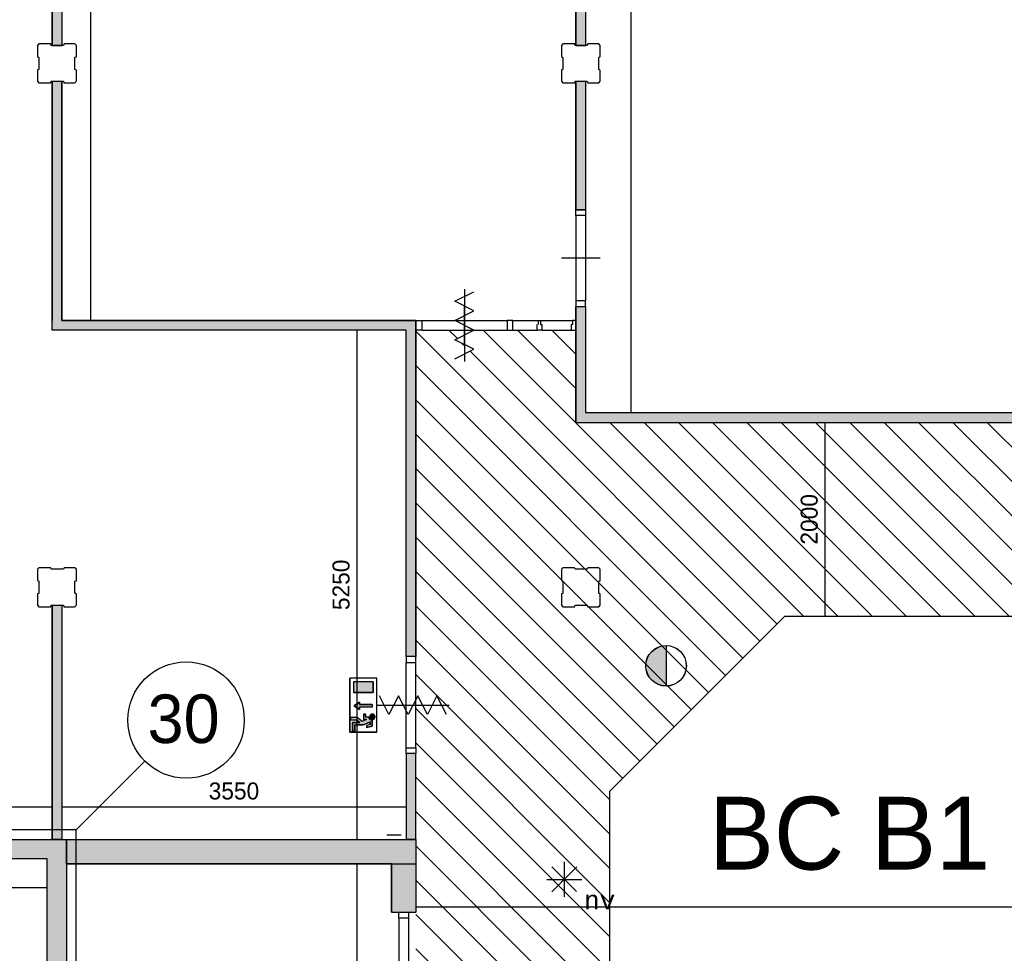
# Model space of a CAD drawing. Extents: x 393774 to 561444, y -100020 to -6220.
# Tile 21 of 47: x 527660 to 537810, y -70393 to -60770. Entities that reach past the tile are written whole.
import ezdxf
from ezdxf.enums import TextEntityAlignment as Align

# ---------------------------------------------------------------- set-up
doc = ezdxf.new("R2010")
doc.units = 0
doc.header["$MEASUREMENT"] = 0
doc.header["$PDMODE"] = 35
doc.header["$PDSIZE"] = -0.5
doc.layers.get('0').update_dxf_attribs({"linetype": 'CONTINUOUS'})
doc.layers.get('DEFPOINTS').update_dxf_attribs({"linetype": 'CONTINUOUS'})
for name, color, linetype in [('AA$1A---_ARCEER', 252, 'CONTINUOUS'), ('AL22----_BINNENWAND', 252, 'CONTINUOUS'), ('AL32----_BINNENKOZIJN', 252, 'CONTINUOUS'), ('AM$1A---_MAATVOERING', 252, 'CONTINUOUS'), ('Betonpalen', 252, 'CONTINUOUS'), ('Brandweer', 252, 'CONTINUOUS'), ('COMPARTIMENTERING', 252, 'CONTINUOUS'), ('LAYER01', 252, 'CONTINUOUS'), ('OMPARTIMENTERING', 252, 'CONTINUOUS')]:
    doc.layers.add(name, color=color, linetype=linetype)
doc.styles.add('B-01', font='b-gbp')
doc.styles.add('MONOTXT', font='MONOTXT')
doc.dimstyles.new('BBA_STAND', dxfattribs={"dimtxt": 175, "dimasz": 1, "dimexe": 1, "dimexo": 0.001, "dimgap": 75, "dimtad": 1, "dimdec": 0, "dimzin": 0, "dimdsep": 46, "dimtxsty": 'B-01', "dimblk": 'NONE', "dimblk1": 'NONE', "dimblk2": 'PIJL1', "dimcen": 1, "dimse1": 1, "dimse2": 1, "dimclrd": 256, "dimclre": 1, "dimclrt": 256, "dimadec": 0, "dimazin": 0, "dimtfac": 1, "dimtdec": 0, "dimtmove": 0, "dimatfit": 0, "dimldrblk": 'PIJL1', "dimfxl": 1, "dimtolj": 1, "dimtzin": 0, "dimarcsym": 0})

# ---------------------------------------------------------------- blocks, each defined once
blk = doc.blocks.new('*D53')
at = {"layer": 'AM$1A---_MAATVOERING', "lineweight": -2, "transparency": 16777216}
blk.add_line((528390, -55820), (528390, -63870), dxfattribs=at)
at = {"layer": 'DEFPOINTS', "color": 0, "transparency": 16777216}
for p in [(528562, -55820), (528390, -63870), (531369, -63870)]:
    blk.add_point(p, dxfattribs=at)
at = {"layer": 'AM$1A---_MAATVOERING', "transparency": 16777216, "insert": (528227, -59845), "char_height": 175, "attachment_point": 5, "rotation": 90, "style": 'B-01'}
blk.add_mtext('\\A1;8050', dxfattribs=at)
blk = doc.blocks.new('_None')
blk = doc.blocks.new('PIJL1')
at = {"color": 1, "linetype": 'ByBlock'}
blk.add_line((0, 83), (0, -83), dxfattribs=at)
blk.add_solid([(-100, 17), (-100, -17), (0, 0)], dxfattribs=at)
blk = doc.blocks.new('*D54')
at = {"layer": 'AM$1A---_MAATVOERING', "lineweight": -2, "transparency": 16777216}
blk.add_line((533962, -55820), (533962, -64820), dxfattribs=at)
at = {"layer": 'DEFPOINTS', "color": 0, "transparency": 16777216}
for p in [(533962, -55820), (533962, -64820), (533962, -64820)]:
    blk.add_point(p, dxfattribs=at)
at = {"layer": 'AM$1A---_MAATVOERING', "transparency": 16777216, "insert": (533799, -60320), "char_height": 175, "attachment_point": 5, "rotation": 90, "style": 'B-01'}
blk.add_mtext('\\A1;9000', dxfattribs=at)
blk = doc.blocks.new('*D58')
at = {"layer": 'AM$1A---_MAATVOERING', "lineweight": -2, "transparency": 16777216}
blk.add_line((522644, -68883), (527994, -68883), dxfattribs=at)
at = {"layer": 'DEFPOINTS', "color": 0, "transparency": 16777216}
for p in [(522644, -68641), (527994, -68641), (527994, -68883)]:
    blk.add_point(p, dxfattribs=at)
at = {"layer": 'AM$1A---_MAATVOERING', "transparency": 16777216, "insert": (525319, -68721), "char_height": 175, "attachment_point": 5, "style": 'B-01'}
blk.add_mtext('\\A1;5350', dxfattribs=at)
blk = doc.blocks.new('*D59')
at = {"layer": 'AM$1A---_MAATVOERING', "lineweight": -2, "transparency": 16777216}
blk.add_line((528094, -68883), (531644, -68883), dxfattribs=at)
at = {"layer": 'DEFPOINTS', "color": 0, "transparency": 16777216}
for p in [(528094, -68883), (531644, -68883), (531644, -68884)]:
    blk.add_point(p, dxfattribs=at)
at = {"layer": 'AM$1A---_MAATVOERING', "transparency": 16777216, "insert": (529869, -68721), "char_height": 175, "attachment_point": 5, "style": 'B-01'}
blk.add_mtext('\\A1;3550', dxfattribs=at)
blk = doc.blocks.new('*D60')
at = {"layer": 'AM$1A---_MAATVOERING', "lineweight": -2, "transparency": 16777216}
blk.add_line((531137, -63970), (531137, -69220), dxfattribs=at)
at = {"layer": 'DEFPOINTS', "color": 0, "transparency": 16777216}
for p in [(531212, -63970), (531137, -69220), (531212, -69220)]:
    blk.add_point(p, dxfattribs=at)
at = {"layer": 'AM$1A---_MAATVOERING', "transparency": 16777216, "insert": (530974, -66595), "char_height": 175, "attachment_point": 5, "rotation": 90, "style": 'B-01'}
blk.add_mtext('\\A1;5250', dxfattribs=at)
blk = doc.blocks.new('*D61')
at = {"layer": 'AM$1A---_MAATVOERING', "lineweight": -2, "transparency": 16777216}
blk.add_line((531137, -69470), (531137, -75475), dxfattribs=at)
at = {"layer": 'DEFPOINTS', "color": 0, "transparency": 16777216}
for p in [(531137, -69470), (531137, -75475), (531137, -75475)]:
    blk.add_point(p, dxfattribs=at)
at = {"layer": 'AM$1A---_MAATVOERING', "transparency": 16777216, "insert": (530974, -72473), "char_height": 175, "attachment_point": 5, "rotation": 90, "style": 'B-01'}
blk.add_mtext('\\A1;6005', dxfattribs=at)
blk = doc.blocks.new('*D62')
at = {"layer": 'AM$1A---_MAATVOERING', "lineweight": -2, "transparency": 16777216}
blk.add_line((522744, -69715), (527944, -69715), dxfattribs=at)
at = {"layer": 'DEFPOINTS', "color": 0, "transparency": 16777216}
for p in [(527944, -69715), (522744, -69811), (527944, -69811)]:
    blk.add_point(p, dxfattribs=at)
at = {"layer": 'AM$1A---_MAATVOERING', "transparency": 16777216, "insert": (525344, -69553), "char_height": 175, "attachment_point": 5, "style": 'B-01'}
blk.add_mtext('\\A1;5200', dxfattribs=at)
blk = doc.blocks.new('*D163')
at = {"layer": 'AM$1A---_MAATVOERING', "lineweight": -2, "transparency": 16777216}
blk.add_line((535963, -66920), (535963, -64920), dxfattribs=at)
at = {"layer": 'DEFPOINTS', "color": 0, "transparency": 16777216}
for p in [(535963, -64920), (536186, -64920), (536186, -66920)]:
    blk.add_point(p, dxfattribs=at)
at = {"layer": 'AM$1A---_MAATVOERING', "transparency": 16777216, "insert": (535800, -65920), "char_height": 175, "attachment_point": 5, "rotation": 90, "style": 'B-01'}
blk.add_mtext('\\A1;2000', dxfattribs=at)
blk = doc.blocks.new('*D173')
at = {"layer": 'AM$1A---_MAATVOERING', "lineweight": -2, "transparency": 16777216}
blk.add_line((545944, -69917), (531744, -69917), dxfattribs=at)
at = {"layer": 'DEFPOINTS', "color": 0, "transparency": 16777216}
for p in [(531744, -69917), (531744, -70094), (545944, -70094)]:
    blk.add_point(p, dxfattribs=at)
at = {"layer": 'AM$1A---_MAATVOERING', "transparency": 16777216, "insert": (538844, -69755), "char_height": 175, "attachment_point": 5, "style": 'B-01'}
blk.add_mtext('\\A1;14200', dxfattribs=at)

msp = doc.modelspace()

# ---------------------------------------------------------------- hatches: boundary and pattern name
at = {"layer": 'AA$1A---_ARCEER'}
for points in [[(528094.3, -56005.1), (527999.2, -56005.1), (527994.3, -56010), (527994.3, -61035.1), (528094.3, -61035.1)], [(533494.3, -56005.1), (533394.3, -56005.1), (533394.3, -61035.1), (533494.3, -61035.1)], [(528094.3, -61035.1), (528094.3, -57605.1), (527999.2, -57605.1), (527994.3, -57610), (527994.3, -61035.1)], [(533494.3, -61035.1), (533494.3, -57605.1), (533394.3, -57605.1), (533394.3, -61035.1)], [(531744.3, -63870.1), (528094.3, -63870.1), (528094.3, -61405.1), (527994.3, -61405.1), (527994.3, -63870.1), (527994.3, -63970.1), (531644.3, -63970.1), (531644.3, -67334.7), (531744.3, -67334.7)], [(533494.3, -62728.3), (533494.3, -61405.1), (533394.3, -61405.1), (533394.3, -62728.3)], [(539794.3, -64920.1), (539794.3, -63470.1), (539694.3, -63470.1), (539694.3, -64820.1), (533494.3, -64820.1), (533494.3, -63727), (533394.3, -63727), (533394.3, -64920.1)], [(528094.3, -69220.3), (528094.3, -66805.1), (527994.3, -66805.1), (527994.3, -69220.3)], [(531744.5, -68334.7), (531644.5, -68334.7), (531644.3, -69220.3), (531744.3, -69220.3)], [(522744.3, -69419.9), (527944.3, -69420.3), (527944.3, -75724.8), (528144.3, -75724.8), (528243.9, -75724.8), (528243.9, -75474.8), (528144.3, -75474.8), (528144.3, -69220.3), (528094.3, -69220.3), (528094.3, -69220.3), (527994.3, -69220.3), (527994.3, -69220.3), (522544.3, -69219.9), (522544.3, -75620.1), (522444.3, -75620.1), (522444.3, -75724.4), (522544.3, -75724.4), (522744.3, -75724.4)], [(528244.3, -69220.3), (528144.3, -69220.3), (528144.3, -69470.3), (528244.3, -69470.3)], [(531744.3, -69220.3), (531644.3, -69220.3), (528244.3, -69220.3), (528244.3, -69470.3), (531494.3, -69470.3), (531744.3, -69470.3)], [(531744.3, -69470.3), (531494.3, -69470.3), (531494.3, -69970.3), (531744.3, -69970.3)]]:
    msp.add_hatch(color=256, dxfattribs=at).paths.add_polyline_path(points)
at = {"layer": 'Brandweer'}
for points in [[(534323.5, -67637.5), (534323.5, -67221.1, 1)], [(531101.4, -67705.1), (531304.9, -67705.1), (531304.9, -67594.1), (531101.4, -67594.1)], [(531292.7, -67829), (531292.7, -67856.8), (531163.3, -67856.8), (531163.3, -67879.9), (531107.8, -67842.9), (531163.3, -67805.9), (531163.3, -67829)], [(531295.6, -67990.9), (531289, -67990.3), (531279, -67986.8), (531273.5, -67983.3), (531269.6, -67979.8), (531264.9, -67973.7), (531261.8, -67967.3), (531260.3, -67962.4), (531259.5, -67959.4), (531226.3, -67959.4), (531226.3, -67927), (531203.2, -67927), (531203.2, -67982.5), (531236.8, -67982.5), (531189.7, -68003.9), (531138.4, -67964), (531069.1, -67964), (531069.1, -67987.1), (531130.5, -67987.1), (531166.1, -68014.9), (531092.2, -68014.9), (531092.2, -68102.7), (531115.3, -68102.7), (531115.3, -68038), (531204.1, -68038), (531272.5, -68006.9), (531272.5, -68033.8), (531235.5, -68043.1), (531235.5, -68066.9), (531295.6, -68051.9)]]:
    msp.add_hatch(color=256, dxfattribs=at).paths.add_polyline_path(points)
h = msp.add_hatch(color=256, dxfattribs=at)
h.paths.add_polyline_path([(531270.5, -67966.5), (531270.5, -67966.4), (531269, -67962.3), (531268.9, -67962.2), (531267.9, -67956.2), (531267.9, -67956.2), (531268.4, -67949.5), (531268.4, -67949.4), (531269.6, -67945.2), (531269.7, -67945.1), (531271.7, -67940.8), (531271.8, -67940.6), (531273.6, -67938), (531273.7, -67937.8), (531277.8, -67933.6), (531277.9, -67933.5), (531282, -67930.6), (531282.3, -67930.5), (531283.2, -67930), (531292.4, -67948), (531302.6, -67928), (531304.7, -67928.5), (531304.8, -67928.6), (531309, -67930.4), (531309.2, -67930.5), (531312.5, -67932.7), (531312.7, -67932.9), (531315.9, -67935.8), (531316, -67936), (531317.7, -67937.9), (531317.8, -67938.1), (531319.5, -67940.6), (531319.6, -67940.8), (531320.6, -67942.7), (531320.7, -67942.8), (531322.2, -67946.8), (531322.3, -67946.9), (531323.3, -67953), (531323.3, -67953.1), (531322.8, -67960.4), (531322.8, -67960.5), (531321, -67966), (531320.9, -67966.2), (531318.9, -67969.9), (531318.8, -67970), (531315.9, -67973.7), (531315.8, -67973.8), (531313.4, -67976), (531313.3, -67976.1), (531309.6, -67978.8), (531309.4, -67978.8), (531304.4, -67981.1), (531304.3, -67981.1), (531299.7, -67982.2), (531297, -67982.5), (531297, -67982.5), (531292.4, -67982.3), (531292.2, -67982.3), (531289.7, -67981.8), (531289.5, -67981.8), (531285.4, -67980.5), (531285.3, -67980.5), (531282.1, -67979), (531282, -67978.9), (531278.1, -67976.2), (531274.7, -67973), (531274.6, -67972.9), (531272.4, -67969.8), (531272.3, -67969.7)])
h.paths.add_polyline_path([(531283.2, -67930), (531285.5, -67929), (531285.7, -67928.9), (531291.1, -67927.4), (531291.3, -67927.4), (531294.7, -67927), (531294.9, -67927), (531298.9, -67927.2), (531299.1, -67927.2), (531302.6, -67928), (531292.4, -67948)])

# ---------------------------------------------------------------- linework, layer by layer
at = {"layer": 'AA$1A---_ARCEER'}
for p, q in [((531744.3, -63981.9), (535113.4, -67351)), ((532085.9, -63970), (532172, -64056.1)), ((532439.4, -63969.9), (535466.9, -66997.4)), ((532793.1, -63970.1), (533394.3, -64571.2)), ((533146.7, -63970.1), (533394.3, -64217.7)), ((532223.1, -64107.2), (532244.4, -64128.5)), ((532303, -64187.1), (535290.1, -67174.2)), ((531744.3, -64335.5), (534936.6, -67527.8)), ((531744.3, -64689), (534759.8, -67704.5)), ((533743.1, -64920.1), (535743.1, -66920.1)), ((534096.7, -64920.1), (536096.7, -66920.1)), ((534450.2, -64920.1), (536450.2, -66920.1)), ((534803.8, -64920.1), (536803.8, -66920.1)), ((535157.3, -64920.1), (537157.3, -66920.1)), ((535510.9, -64920.1), (537510.9, -66920.1)), ((535864.4, -64920.1), (537864.4, -66920.1)), ((536218, -64920.1), (538218, -66920.1)), ((536571.5, -64920.1), (538571.5, -66920.1)), ((536925.1, -64920.1), (538925.1, -66920.1)), ((537278.6, -64920.1), (539278.6, -66920.1)), ((537632.2, -64920.1), (539632.2, -66920.1)), ((531744.3, -65042.6), (534583, -67881.3)), ((531744.3, -65396.1), (534406.3, -68058.1)), ((531744.3, -65749.7), (534229.5, -68234.9)), ((531744.3, -66103.2), (534052.7, -68411.7)), ((531744.3, -66456.8), (533875.9, -68588.4)), ((531744.3, -66810.3), (533744.3, -68810.3)), ((531744.3, -67163.9), (533744.3, -69163.9)), ((531744.3, -67517.5), (533744.3, -69517.4)), ((531744.4, -67871.1), (533744.3, -69871)), ((531744.5, -68224.8), (533744.3, -70224.6)), ((531744.5, -68578.3), (533744.3, -70578.1)), ((531744.4, -68931.7), (533744.3, -70931.7)), ((531744.3, -69285.2), (533744.3, -71285.2)), ((531494.3, -69470.3), (531744.3, -69470.3)), ((531744.3, -69638.8), (533744.3, -71638.8)), ((531744.3, -69992.3), (533744.3, -71992.3)), ((531744.3, -70345.9), (533744.3, -72345.9))]:
    msp.add_line(p, q, dxfattribs=at)
at = {"layer": 'AL22----_BINNENWAND'}
for p, q in [((531744.3, -67334.7), (531644.3, -67334.7)), ((531644.5, -68334.7), (531644.3, -69220.3)), ((531744.5, -68334.7), (531644.5, -68334.7)), ((531744.3, -69220.4), (531744.5, -68334.7)), ((531494.3, -69970.3), (531744.3, -69970.3))]:
    msp.add_line(p, q, dxfattribs=at)
for points in [[(527994.3, -61035.1), (527994.3, -56005.1)], [(527994.3, -56005.1), (527994.3, -61035.1)], [(527994.3, -56005.1), (527994.3, -61035.1)], [(528094.3, -56005.1), (528094.3, -61035.1)], [(528094.3, -56005.1), (528094.3, -61035.1)], [(528094.3, -56005.1), (528094.3, -61035.1)], [(533394.3, -61035.1), (533394.3, -56005.1)], [(533394.3, -56005.1), (533394.3, -61035.1)], [(533394.3, -56005.1), (533394.3, -61035.1)], [(533494.3, -56005.1), (533494.3, -61035.1)], [(533494.3, -56005.1), (533494.3, -61035.1)], [(533494.3, -56005.1), (533494.3, -61035.1)], [(528094.3, -61035.1), (527994.3, -61035.1)], [(527994.3, -61035.1), (528094.3, -61035.1)], [(527994.3, -61035.1), (528094.3, -61035.1)], [(533494.3, -61035.1), (533394.3, -61035.1)], [(533394.3, -61035.1), (533494.3, -61035.1)], [(533394.3, -61035.1), (533494.3, -61035.1)], [(527994.3, -61405.1), (528094.3, -61405.1)], [(527994.3, -61405.1), (528094.3, -61405.1)], [(527994.3, -61405.1), (528094.3, -61405.1)], [(531644.3, -67334.7), (531644.3, -63970.1), (527994.3, -63970.1), (527994.3, -61405.1)], [(527994.3, -61405.1), (527994.3, -63870.1)], [(527994.3, -61405.1), (527994.3, -63870.1)], [(528094.3, -61405.1), (528094.3, -63870.1)], [(528094.3, -61405.1), (528094.3, -63870.1)], [(531744.3, -67334.7), (531744.3, -63870.1), (528094.3, -63870.1), (528094.3, -61405.1)], [(533394.3, -61405.1), (533494.3, -61405.1)], [(533394.3, -61405.1), (533494.3, -61405.1)], [(533394.3, -61405.1), (533494.3, -61405.1)], [(533394.3, -62728.3), (533394.3, -61405.1)], [(533394.3, -61405.1), (533394.3, -62728.3)], [(533394.3, -61405.1), (533394.3, -62728.3)], [(533494.3, -61405.1), (533494.3, -62728.3)], [(533494.3, -61405.1), (533494.3, -62728.3)], [(533494.3, -61405.1), (533494.3, -62728.3)], [(533494.3, -62728.3), (533394.3, -62728.3)], [(533394.3, -63727), (533394.3, -64920.1), (539794.3, -64920.1), (539794.3, -63470.1)], [(533394.3, -63727), (533394.3, -64920.1), (539794.3, -64920.1), (539794.3, -63470.1)], [(533494.3, -63727), (533494.3, -64820.1), (539694.3, -64820.1), (539694.3, -63470.1)], [(533494.3, -63727), (533494.3, -64820.1), (539694.3, -64820.1), (539694.3, -63470.1)], [(533394.3, -63727), (533494.3, -63727)], [(533394.3, -64920.1), (533394.3, -63727)], [(533494.3, -63727), (533494.3, -64820.1)], [(531744.3, -67334.7), (531744.3, -63870.1), (528094.3, -63870.1)], [(528094.3, -63870.1), (531744.3, -63870.1)], [(531744.3, -63870.1), (531744.3, -67334.7)], [(531644.3, -67334.7), (531644.3, -63970.1), (527994.3, -63970.1)], [(531644.3, -63970.1), (527994.3, -63970.1)], [(531644.3, -67334.7), (531644.3, -63970.1)], [(528229.4, -66669.6), (528229.4, -66569.6)], [(528229.4, -66669.6), (528229.4, -66569.6)], [(528229.4, -66669.6), (528229.4, -66569.6)], [(527994.3, -66805.1), (527994.3, -69220.3)], [(527994.3, -66805.1), (527994.3, -69220.3)], [(527994.3, -69220.3), (527994.3, -66805.1)], [(527994.3, -66805.1), (528094.3, -66805.1)], [(527994.3, -66805.1), (528094.3, -66805.1)], [(527994.3, -66805.1), (528094.3, -66805.1)], [(528094.3, -66805.1), (528094.3, -69220.3)], [(528094.3, -66805.1), (528094.3, -69220.3)], [(528094.3, -66805.1), (528094.3, -69220.3)], [(533744.3, -68720.1), (535544.3, -66920.1)], [(543899.7, -66920.1), (535544.3, -66920.1)], [(533744.3, -77120.1), (533744.3, -68720.1)], [(522544.3, -69219.9), (528144.3, -69220.3)], [(527994.3, -69220.3), (528094.3, -69220.3)], [(527994.3, -69220.3), (528094.3, -69220.3)], [(528094.3, -69220.3), (527994.3, -69220.3)], [(528144.3, -69220.3), (531744.3, -69220.3)], [(528144.3, -69220.3), (531744.3, -69220.3), (531744.3, -69970.3)], [(528144.3, -69220.3), (531744.3, -69220.3), (531744.3, -69970.3)], [(528144.3, -69220.3), (528144.3, -75474.8)], [(528144.3, -69470.3), (528144.3, -69220.3)], [(528144.3, -69470.3), (528144.3, -69220.3)], [(528144.3, -69470.3), (528144.3, -69220.3)], [(531744.3, -69220.3), (531644.3, -69220.3)], [(531744.3, -69220.3), (531644.3, -69220.3)], [(531744.3, -69220.3), (531644.3, -69220.3)], [(531744.3, -69220.3), (531744.3, -69970.3)], [(527944.3, -69420.3), (522744.3, -69419.9)], [(527944.3, -75724.8), (527944.3, -69420.3)], [(531494.3, -69470.3), (528144.3, -69470.3)], [(528144.3, -69470.3), (531494.3, -69470.3), (531494.3, -69970.3)], [(528144.3, -69470.3), (531494.3, -69470.3), (531494.3, -69970.3)], [(531494.3, -69970.3), (531494.3, -69470.3)]]:
    msp.add_lwpolyline(points, dxfattribs=at)
at = {"layer": 'AL32----_BINNENKOZIJN'}
for points in [[(533494.3, -62728.3), (533494.3, -62788.3), (533394.3, -62788.3), (533394.3, -62728.3)], [(533494.3, -63726.9), (533494.3, -63667.2), (533394.5, -63667.2), (533394.5, -63726.9)], [(531744.3, -63870.1), (531804.3, -63870.1), (531804.3, -63970.1), (531744.3, -63970.1)], [(532744.3, -63870.1), (532684.5, -63870.1), (532684.5, -63969.8), (532744.3, -63969.8)], [(533394.3, -63870.1), (533359.3, -63870.1), (533359.3, -63910.1), (533344.3, -63910.1), (533344.3, -63970.1), (533394.3, -63970.1)], [(533394.3, -63870.1), (533359.3, -63870.1), (533359.3, -63910.1), (533344.3, -63910.1), (533344.3, -63970.1), (533394.3, -63970.1)], [(531644.5, -67334.7), (531644.5, -67394.4), (531744.3, -67394.4), (531744.3, -67334.7)], [(531644.5, -68334.7), (531644.5, -68274.7), (531744.5, -68274.7), (531744.5, -68334.7)], [(531669.3, -69970.3), (531669.3, -70030.3), (531569.3, -70030.3), (531569.3, -69970.3)]]:
    msp.add_lwpolyline(points, close=True, dxfattribs=at)
for points in [[(533394.3, -62788.3), (533394.5, -63667.2)], [(533494.3, -62788.3), (533494.3, -63667.2)], [(533644.3, -63227.7), (533444.3, -63227.7), (533244.3, -63227.7)], [(532244.4, -63720.1), (532244.4, -63920.1), (532244.4, -64120.1)], [(532244.4, -64120.1), (532244.4, -63920.1), (532244.4, -63720.1)], [(532244.4, -63720.3), (532244.4, -63920.3), (532244.4, -64120.3)], [(531804.3, -63870.1), (532684.5, -63870.1)], [(532729.3, -63870.1), (533009.3, -63870.1)], [(532729.3, -63870.1), (533009.3, -63870.1)], [(533008.3, -63870.1), (533028.3, -63870.1), (533028.3, -63910.1), (533043.3, -63910.1), (533043.3, -63970.1), (532993.3, -63970.1), (532993.3, -63910.1)], [(533008.3, -63870.1), (533028.3, -63870.1), (533028.3, -63910.1), (533043.3, -63910.1), (533043.3, -63970.1), (532993.3, -63970.1), (532993.3, -63910.1)], [(533009.3, -63910.1), (533009.3, -63870.1)], [(533009.3, -63910.1), (533009.3, -63870.1)], [(533028.3, -63870.1), (533359.3, -63870.1)], [(533028.3, -63870.1), (533359.3, -63870.1)], [(531804.3, -63970.1), (532684.5, -63969.8)], [(532744.3, -63970.1), (532993.3, -63970.1)], [(532744.3, -63970.1), (532993.3, -63970.1)], [(533043.3, -63970.1), (533344.3, -63970.1)], [(533043.3, -63970.1), (533344.3, -63970.1)], [(531644.5, -68274.7), (531644.5, -67394.4)], [(531744.5, -68274.7), (531744.3, -67394.4)], [(531494.5, -67834.5), (531694.5, -67834.5), (531894.5, -67834.5)], [(531514.4, -67834.5), (531714.4, -67834.5), (531914.4, -67834.5)], [(531569.3, -70030.3), (531569.5, -70910.6)], [(531669.3, -70030.3), (531669.3, -70910.6)]]:
    msp.add_lwpolyline(points, dxfattribs=at)
at = {"layer": 'Betonpalen'}
for p, q in [((527859.4, -61020.1), (527844.4, -61035.1)), ((527859.4, -61020.1), (527844.4, -61035.1)), ((527844.4, -61035.1), (527844.4, -61150.1)), ((527844.4, -61035.1), (527844.4, -61150.1)), ((527980.4, -61020.1), (527859.4, -61020.1)), ((527980.4, -61020.1), (527859.4, -61020.1)), ((527985.4, -61035.1), (527980.4, -61020.1)), ((527985.4, -61035.1), (527980.4, -61020.1)), ((528110.4, -61035.1), (527985.4, -61035.1)), ((528110.4, -61035.1), (527985.4, -61035.1)), ((528118.4, -61020.1), (528110.4, -61035.1)), ((528118.4, -61020.1), (528110.4, -61035.1)), ((528229.4, -61020.1), (528118.4, -61020.1)), ((528229.4, -61020.1), (528118.4, -61020.1)), ((528244.4, -61035.1), (528229.4, -61020.1)), ((528244.4, -61035.1), (528229.4, -61020.1)), ((528244.4, -61152.1), (528244.4, -61035.1)), ((528244.4, -61152.1), (528244.4, -61035.1)), ((533259.4, -61020.1), (533244.4, -61035.1)), ((533259.4, -61020.1), (533244.4, -61035.1)), ((533244.4, -61035.1), (533244.4, -61150.1)), ((533244.4, -61035.1), (533244.4, -61150.1)), ((533380.4, -61020.1), (533259.4, -61020.1)), ((533380.4, -61020.1), (533259.4, -61020.1)), ((533385.4, -61035.1), (533380.4, -61020.1)), ((533385.4, -61035.1), (533380.4, -61020.1)), ((533510.4, -61035.1), (533385.4, -61035.1)), ((533510.4, -61035.1), (533385.4, -61035.1)), ((533518.4, -61020.1), (533510.4, -61035.1)), ((533518.4, -61020.1), (533510.4, -61035.1)), ((533629.4, -61020.1), (533518.4, -61020.1)), ((533629.4, -61020.1), (533518.4, -61020.1)), ((533644.4, -61035.1), (533629.4, -61020.1)), ((533644.4, -61035.1), (533629.4, -61020.1)), ((533644.4, -61152.1), (533644.4, -61035.1)), ((533644.4, -61152.1), (533644.4, -61035.1)), ((527844.4, -61150.1), (527859.4, -61158.1)), ((527844.4, -61150.1), (527859.4, -61158.1)), ((527859.4, -61158.1), (527859.4, -61283.1)), ((527859.4, -61158.1), (527859.4, -61283.1)), ((528229.4, -61157.1), (528244.4, -61152.1)), ((528229.4, -61157.1), (528244.4, -61152.1)), ((528229.4, -61282.1), (528229.4, -61157.1)), ((528229.4, -61282.1), (528229.4, -61157.1)), ((533244.4, -61150.1), (533259.4, -61158.1)), ((533244.4, -61150.1), (533259.4, -61158.1)), ((533259.4, -61158.1), (533259.4, -61283.1)), ((533259.4, -61158.1), (533259.4, -61283.1)), ((533629.4, -61157.1), (533644.4, -61152.1)), ((533629.4, -61157.1), (533644.4, -61152.1)), ((533629.4, -61282.1), (533629.4, -61157.1)), ((533629.4, -61282.1), (533629.4, -61157.1)), ((527859.4, -61283.1), (527844.4, -61288.1)), ((527859.4, -61283.1), (527844.4, -61288.1)), ((527844.4, -61288.1), (527844.4, -61405.1)), ((527844.4, -61288.1), (527844.4, -61405.1)), ((528244.4, -61290.1), (528229.4, -61282.1)), ((528244.4, -61290.1), (528229.4, -61282.1)), ((528244.4, -61405.1), (528244.4, -61290.1)), ((528244.4, -61405.1), (528244.4, -61290.1)), ((533259.4, -61283.1), (533244.4, -61288.1)), ((533259.4, -61283.1), (533244.4, -61288.1)), ((533244.4, -61288.1), (533244.4, -61405.1)), ((533244.4, -61288.1), (533244.4, -61405.1)), ((533644.4, -61290.1), (533629.4, -61282.1)), ((533644.4, -61290.1), (533629.4, -61282.1)), ((533644.4, -61405.1), (533644.4, -61290.1)), ((533644.4, -61405.1), (533644.4, -61290.1)), ((527844.4, -61405.1), (527859.4, -61420.1)), ((527844.4, -61405.1), (527859.4, -61420.1)), ((527978.4, -61420.1), (527986.4, -61405.1)), ((527978.4, -61420.1), (527986.4, -61405.1)), ((527986.4, -61405.1), (528111.4, -61405.1)), ((527986.4, -61405.1), (528111.4, -61405.1)), ((528111.4, -61405.1), (528116.4, -61420.1)), ((528111.4, -61405.1), (528116.4, -61420.1)), ((528229.4, -61420.1), (528244.4, -61405.1)), ((528229.4, -61420.1), (528244.4, -61405.1)), ((533244.4, -61405.1), (533259.4, -61420.1)), ((533244.4, -61405.1), (533259.4, -61420.1)), ((533378.4, -61420.1), (533386.4, -61405.1)), ((533378.4, -61420.1), (533386.4, -61405.1)), ((533386.4, -61405.1), (533511.4, -61405.1)), ((533386.4, -61405.1), (533511.4, -61405.1)), ((533511.4, -61405.1), (533516.4, -61420.1)), ((533511.4, -61405.1), (533516.4, -61420.1)), ((533629.4, -61420.1), (533644.4, -61405.1)), ((533629.4, -61420.1), (533644.4, -61405.1)), ((527859.4, -61420.1), (527978.4, -61420.1)), ((527859.4, -61420.1), (527978.4, -61420.1)), ((528116.4, -61420.1), (528229.4, -61420.1)), ((528116.4, -61420.1), (528229.4, -61420.1)), ((533259.4, -61420.1), (533378.4, -61420.1)), ((533259.4, -61420.1), (533378.4, -61420.1)), ((533516.4, -61420.1), (533629.4, -61420.1)), ((533516.4, -61420.1), (533629.4, -61420.1)), ((527859.4, -66420.1), (527844.4, -66435.1)), ((527859.4, -66420.1), (527844.4, -66435.1)), ((527844.4, -66435.1), (527844.4, -66550.1)), ((527844.4, -66435.1), (527844.4, -66550.1)), ((527980.4, -66420.1), (527859.4, -66420.1)), ((527980.4, -66420.1), (527859.4, -66420.1)), ((527985.4, -66435.1), (527980.4, -66420.1)), ((527985.4, -66435.1), (527980.4, -66420.1)), ((528110.4, -66435.1), (527985.4, -66435.1)), ((528110.4, -66435.1), (527985.4, -66435.1)), ((528118.4, -66420.1), (528110.4, -66435.1)), ((528118.4, -66420.1), (528110.4, -66435.1)), ((528229.4, -66420.1), (528118.4, -66420.1)), ((528229.4, -66420.1), (528118.4, -66420.1)), ((528244.4, -66435.1), (528229.4, -66420.1)), ((528244.4, -66435.1), (528229.4, -66420.1)), ((528244.4, -66552.1), (528244.4, -66435.1)), ((528244.4, -66552.1), (528244.4, -66435.1)), ((533259.4, -66420.1), (533244.4, -66435.1)), ((533259.4, -66420.1), (533244.4, -66435.1)), ((533244.4, -66435.1), (533244.4, -66550.1)), ((533244.4, -66435.1), (533244.4, -66550.1)), ((533380.4, -66420.1), (533259.4, -66420.1)), ((533380.4, -66420.1), (533259.4, -66420.1)), ((533385.4, -66435.1), (533380.4, -66420.1)), ((533385.4, -66435.1), (533380.4, -66420.1)), ((533510.4, -66435.1), (533385.4, -66435.1)), ((533510.4, -66435.1), (533385.4, -66435.1)), ((533518.4, -66420.1), (533510.4, -66435.1)), ((533518.4, -66420.1), (533510.4, -66435.1)), ((533629.4, -66420.1), (533518.4, -66420.1)), ((533629.4, -66420.1), (533518.4, -66420.1)), ((533644.4, -66435.1), (533629.4, -66420.1)), ((533644.4, -66435.1), (533629.4, -66420.1)), ((533644.4, -66552.1), (533644.4, -66435.1)), ((533644.4, -66552.1), (533644.4, -66435.1)), ((527844.4, -66550.1), (527859.4, -66558.1)), ((527844.4, -66550.1), (527859.4, -66558.1)), ((527859.4, -66558.1), (527859.4, -66683.1)), ((527859.4, -66558.1), (527859.4, -66683.1)), ((528229.4, -66557.1), (528244.4, -66552.1)), ((528229.4, -66557.1), (528244.4, -66552.1)), ((528229.4, -66682.1), (528229.4, -66557.1)), ((528229.4, -66682.1), (528229.4, -66557.1)), ((533244.4, -66550.1), (533259.4, -66558.1)), ((533244.4, -66550.1), (533259.4, -66558.1)), ((533259.4, -66558.1), (533259.4, -66683.1)), ((533259.4, -66558.1), (533259.4, -66683.1)), ((533629.4, -66557.1), (533644.4, -66552.1)), ((533629.4, -66557.1), (533644.4, -66552.1)), ((533629.4, -66682.1), (533629.4, -66557.1)), ((533629.4, -66682.1), (533629.4, -66557.1)), ((527859.4, -66683.1), (527844.4, -66688.1)), ((527859.4, -66683.1), (527844.4, -66688.1)), ((528244.4, -66690.1), (528229.4, -66682.1)), ((528244.4, -66690.1), (528229.4, -66682.1)), ((533259.4, -66683.1), (533244.4, -66688.1)), ((533259.4, -66683.1), (533244.4, -66688.1)), ((533644.4, -66690.1), (533629.4, -66682.1)), ((533644.4, -66690.1), (533629.4, -66682.1)), ((527844.4, -66688.1), (527844.4, -66805.1)), ((527844.4, -66688.1), (527844.4, -66805.1)), ((528244.4, -66805.1), (528244.4, -66690.1)), ((528244.4, -66805.1), (528244.4, -66690.1)), ((533244.4, -66688.1), (533244.4, -66805.1)), ((533244.4, -66688.1), (533244.4, -66805.1)), ((533644.4, -66805.1), (533644.4, -66690.1)), ((533644.4, -66805.1), (533644.4, -66690.1)), ((527844.4, -66805.1), (527859.4, -66820.1)), ((527844.4, -66805.1), (527859.4, -66820.1)), ((527859.4, -66820.1), (527978.4, -66820.1)), ((527859.4, -66820.1), (527978.4, -66820.1)), ((527978.4, -66820.1), (527986.4, -66805.1)), ((527978.4, -66820.1), (527986.4, -66805.1)), ((527986.4, -66805.1), (528111.4, -66805.1)), ((527986.4, -66805.1), (528111.4, -66805.1)), ((528111.4, -66805.1), (528116.4, -66820.1)), ((528111.4, -66805.1), (528116.4, -66820.1)), ((528116.4, -66820.1), (528229.4, -66820.1)), ((528116.4, -66820.1), (528229.4, -66820.1)), ((528229.4, -66820.1), (528244.4, -66805.1)), ((528229.4, -66820.1), (528244.4, -66805.1)), ((533244.4, -66805.1), (533259.4, -66820.1)), ((533244.4, -66805.1), (533259.4, -66820.1)), ((533259.4, -66820.1), (533378.4, -66820.1)), ((533259.4, -66820.1), (533378.4, -66820.1)), ((533378.4, -66820.1), (533386.4, -66805.1)), ((533378.4, -66820.1), (533386.4, -66805.1)), ((533386.4, -66805.1), (533511.4, -66805.1)), ((533386.4, -66805.1), (533511.4, -66805.1)), ((533511.4, -66805.1), (533516.4, -66820.1)), ((533511.4, -66805.1), (533516.4, -66820.1)), ((533516.4, -66820.1), (533629.4, -66820.1)), ((533516.4, -66820.1), (533629.4, -66820.1)), ((533629.4, -66820.1), (533644.4, -66805.1)), ((533629.4, -66820.1), (533644.4, -66805.1))]:
    msp.add_line(p, q, dxfattribs=at)
at = {"layer": 'Brandweer'}
for p, q in [((534323.5, -67219.8), (534323.5, -67638.8)), ((531064.4, -68112), (531064.4, -67557.1)), ((531341.9, -67557.1), (531064.4, -67557.1)), ((531101.4, -67594.1), (531101.4, -67705.1)), ((531304.9, -67594.1), (531101.4, -67594.1)), ((531304.9, -67594.1), (531304.9, -67705.1)), ((531304.9, -67705.1), (531101.4, -67705.1)), ((531163.3, -67805.9), (531107.8, -67842.9)), ((531107.8, -67842.9), (531163.3, -67879.9)), ((531163.3, -67829), (531163.3, -67805.9)), ((531292.7, -67829), (531163.3, -67829)), ((531163.3, -67879.9), (531163.3, -67856.8)), ((531292.7, -67856.8), (531163.3, -67856.8)), ((531069.1, -67964), (531069.1, -67987.1)), ((531138.4, -67964), (531069.1, -67964)), ((531069.1, -67987.1), (531130.5, -67987.1)), ((531166.1, -68014.9), (531130.5, -67987.1)), ((531189.8, -68004), (531138.4, -67964)), ((531236.8, -67982.5), (531189.7, -68003.9)), ((531203.2, -67927), (531203.2, -67982.5)), ((531203.2, -67927), (531226.3, -67927)), ((531236.8, -67982.5), (531203.2, -67982.5)), ((531226.3, -67927), (531226.3, -67959.4)), ((531259.8, -67959.4), (531226.3, -67959.4)), ((531295.6, -67990.9), (531295.6, -68051.9)), ((531092.2, -68102.7), (531092.2, -68014.9)), ((531092.2, -68014.9), (531166.1, -68014.9)), ((531115.3, -68102.7), (531092.2, -68102.7)), ((531115.3, -68038), (531115.3, -68102.7)), ((531204.1, -68038), (531115.3, -68038)), ((531272.5, -68006.9), (531204.1, -68038)), ((531272.5, -68033.8), (531235.5, -68043.1)), ((531235.5, -68043.1), (531235.5, -68066.9)), ((531295.6, -68051.9), (531235.5, -68066.9)), ((531272.5, -68033.8), (531272.5, -68006.9)), ((531341.9, -68112), (531064.4, -68112)), ((533146.5, -69502.4, 2600), (533400.9, -69756.9, 2600)), ((533146.5, -69758.2, 2600), (533402.2, -69502.4, 2600)), ((533273.7, -69449.7, 2600), (533273.7, -69809.6, 2600)), ((533092.9, -69630.6, 2600), (533454.6, -69630.6, 2600))]:
    msp.add_line(p, q, dxfattribs=at)
for points in [[(532147.7, -64266.6), (532341.2, -64167.6), (532147.7, -64068.6), (532341.2, -63969.6), (532147.7, -63870.6), (532341.2, -63771.6), (532147.7, -63672.6), (532341.2, -63573.6)], [(532244.4, -63547.6), (532244.4, -64292.6)], [(532244.4, -63547.6), (532244.4, -64292.6)], [(531101.4, -67705.1), (531304.9, -67705.1), (531304.9, -67594.1), (531101.4, -67594.1), (531101.4, -67705.1)], [(532060.9, -67931.3), (531961.9, -67737.8), (531862.9, -67931.3), (531763.9, -67737.8), (531664.9, -67931.3), (531565.9, -67737.8), (531466.9, -67931.3), (531367.9, -67737.8)], [(531292.7, -67829), (531292.7, -67856.8), (531163.3, -67856.8), (531163.3, -67879.9), (531107.8, -67842.9), (531163.3, -67805.9), (531163.3, -67829), (531292.7, -67829)], [(531341.9, -67834.5), (532086.9, -67834.5)], [(531341.9, -67834.5), (532086.9, -67834.5)], [(531092.2, -68102.7), (531115.3, -68102.7), (531115.3, -68038), (531204.1, -68038), (531272.5, -68006.9), (531272.5, -68033.8), (531235.5, -68043.1), (531235.5, -68066.9), (531295.6, -68051.9), (531295.6, -67990.9), (531289.8, -67990.4), (531287.3, -67989.9), (531284.8, -67989.2), (531282, -67988.2), (531278.5, -67986.6), (531275.8, -67984.9), (531274, -67983.6), (531271.6, -67981.7), (531269.7, -67979.9), (531267.3, -67977.1), (531265.3, -67974.4), (531263.6, -67971.3), (531262.2, -67968.4), (531260.8, -67964.3), (531260.1, -67961.3), (531259.5, -67959.4), (531226.3, -67959.4), (531226.3, -67927), (531203.2, -67927), (531203.2, -67982.5), (531236.8, -67982.5), (531189.7, -68003.9), (531138.4, -67964), (531069.1, -67964), (531069.1, -67987.1), (531130.5, -67987.1), (531166.1, -68014.9), (531092.2, -68014.9), (531092.2, -68102.7)], [(531295.6, -67990.9), (531295.2, -67990.9), (531294.8, -67990.9), (531294.4, -67990.9), (531294, -67990.8), (531293.6, -67990.8), (531293.2, -67990.8), (531292.8, -67990.8), (531292.4, -67990.7), (531292, -67990.7), (531291.6, -67990.6), (531291.2, -67990.6), (531290.8, -67990.5), (531290.4, -67990.5), (531290, -67990.4), (531289.6, -67990.4), (531289.2, -67990.3), (531288.8, -67990.2), (531288.4, -67990.1), (531288, -67990), (531287.6, -67990), (531287.2, -67989.9), (531286.8, -67989.8), (531286.4, -67989.7), (531286, -67989.6), (531285.6, -67989.4), (531285.2, -67989.3), (531284.8, -67989.2), (531284.4, -67989.1), (531284, -67989), (531283.7, -67988.8), (531283.3, -67988.7), (531282.9, -67988.6), (531282.5, -67988.4), (531282.1, -67988.3), (531281.8, -67988.1), (531281.4, -67987.9), (531281, -67987.8), (531280.6, -67987.6), (531280.3, -67987.4), (531279.9, -67987.3), (531279.5, -67987.1), (531279.2, -67986.9), (531278.8, -67986.7), (531278.5, -67986.5), (531278.1, -67986.3), (531277.7, -67986.1), (531277.4, -67985.9), (531277, -67985.7), (531276.7, -67985.5), (531276.4, -67985.3), (531276, -67985.1), (531275.7, -67984.8), (531275.3, -67984.6), (531275, -67984.4), (531274.7, -67984.2), (531274.3, -67983.9), (531274, -67983.7), (531273.7, -67983.4), (531273.4, -67983.2), (531273, -67982.9), (531272.7, -67982.7), (531272.4, -67982.4), (531272.1, -67982.1), (531271.8, -67981.9), (531271.5, -67981.6), (531271.2, -67981.3), (531270.9, -67981.1), (531270.6, -67980.8), (531270.3, -67980.5), (531270, -67980.2), (531269.7, -67979.9), (531269.5, -67979.6), (531269.2, -67979.3), (531268.9, -67979), (531268.6, -67978.7), (531268.4, -67978.4), (531268.1, -67978.1), (531267.8, -67977.8), (531267.6, -67977.5), (531267.3, -67977.2), (531267.1, -67976.8), (531266.8, -67976.5), (531266.6, -67976.2), (531266.3, -67975.9), (531266.1, -67975.5), (531265.9, -67975.2), (531265.6, -67974.9), (531265.4, -67974.5), (531265.2, -67974.2), (531265, -67973.8), (531264.8, -67973.5), (531264.6, -67973.1), (531264.3, -67972.8), (531264.1, -67972.4), (531264, -67972.1), (531263.8, -67971.7), (531263.6, -67971.4), (531263.4, -67971), (531263.2, -67970.6), (531263, -67970.3), (531262.9, -67969.9), (531262.7, -67969.5), (531262.5, -67969.2), (531262.4, -67968.8), (531262.2, -67968.4), (531262.1, -67968), (531261.9, -67967.6), (531261.8, -67967.3), (531261.6, -67966.9), (531261.5, -67966.5), (531261.4, -67966.1), (531261.2, -67965.7), (531261.1, -67965.3), (531261, -67965), (531260.9, -67964.6), (531260.8, -67964.2), (531260.7, -67963.8), (531260.6, -67963.4), (531260.5, -67963), (531260.4, -67962.6), (531260.3, -67962.2), (531260.2, -67961.8), (531260.1, -67961.4), (531260.1, -67961), (531260, -67960.6), (531259.9, -67960.2), (531259.9, -67959.8), (531259.8, -67959.4)], [(531299.7, -67982.2), (531304.4, -67981.1), (531309.5, -67978.8), (531313.4, -67976.1), (531315.9, -67973.7), (531318.8, -67970), (531321, -67966.1), (531322.8, -67960.4), (531323.3, -67953.1), (531322.2, -67946.9), (531320.7, -67942.8), (531319.5, -67940.7), (531317.8, -67938), (531316, -67935.9), (531312.6, -67932.8), (531309, -67930.5), (531304.7, -67928.5), (531299, -67927.2), (531294.8, -67927), (531291.2, -67927.4), (531285.6, -67928.9), (531282.1, -67930.5), (531277.8, -67933.5), (531273.6, -67937.9), (531271.7, -67940.7), (531269.6, -67945.1), (531268.4, -67949.4), (531267.9, -67956.2), (531268.9, -67962.2), (531270.5, -67966.5), (531272.3, -67969.8), (531274.7, -67972.9), (531278.1, -67976.2), (531282, -67978.9), (531285.3, -67980.5), (531289.6, -67981.8), (531292.4, -67982.3), (531297, -67982.5), (531299.7, -67982.2)], [(531315.3, -67935.1), (531314.3, -67934.2), (531313.2, -67933.3), (531312.2, -67932.5), (531311.1, -67931.7), (531309.9, -67931), (531308.7, -67930.3), (531307.5, -67929.7), (531306.3, -67929.1), (531305, -67928.6), (531303.7, -67928.2), (531302.4, -67927.8), (531301.1, -67927.5), (531299.7, -67927.3), (531298.4, -67927.1), (531297, -67927), (531295.6, -67927), (531294.3, -67927), (531292.9, -67927.1), (531291.6, -67927.3), (531290.2, -67927.5), (531288.9, -67927.8), (531287.6, -67928.2), (531286.3, -67928.6), (531285, -67929.1), (531283.8, -67929.7), (531282.6, -67930.3), (531281.4, -67931), (531280.2, -67931.7), (531279.1, -67932.5), (531278, -67933.3), (531277, -67934.2), (531276, -67935.1), (531275.1, -67936.1), (531274.2, -67937.2), (531273.4, -67938.2), (531272.6, -67939.3), (531271.8, -67940.5), (531271.2, -67941.7), (531270.6, -67942.9), (531270, -67944.1), (531269.5, -67945.4), (531269.1, -67946.7), (531268.7, -67948), (531268.4, -67949.3), (531268.2, -67950.7), (531268, -67952), (531267.9, -67953.4), (531267.9, -67954.8), (531267.9, -67956.1), (531268, -67957.5), (531268.2, -67958.8), (531268.4, -67960.2), (531268.7, -67961.5), (531269.1, -67962.8), (531269.5, -67964.1), (531270, -67965.4), (531270.6, -67966.6), (531271.2, -67967.8), (531271.8, -67969), (531272.6, -67970.2), (531273.4, -67971.3), (531274.2, -67972.4), (531275.1, -67973.4), (531276, -67974.4), (531277, -67975.3), (531278, -67976.2), (531279.1, -67977), (531280.2, -67977.8), (531281.4, -67978.6), (531282.6, -67979.2), (531283.8, -67979.8), (531285, -67980.4), (531286.3, -67980.9), (531287.6, -67981.3), (531288.9, -67981.7), (531290.2, -67982), (531291.6, -67982.2), (531292.9, -67982.4), (531294.3, -67982.5), (531295.6, -67982.5), (531297, -67982.5), (531298.4, -67982.4), (531299.7, -67982.2), (531301.1, -67982), (531302.4, -67981.7), (531303.7, -67981.3), (531305, -67980.9), (531306.3, -67980.4), (531307.5, -67979.8), (531308.7, -67979.2), (531309.9, -67978.6), (531311.1, -67977.8), (531312.2, -67977), (531313.2, -67976.2), (531314.3, -67975.3), (531315.3, -67974.4), (531316.2, -67973.4), (531317.1, -67972.4), (531317.9, -67971.3), (531318.7, -67970.2), (531319.4, -67969), (531320.1, -67967.8), (531320.7, -67966.6), (531321.3, -67965.4), (531321.8, -67964.1), (531322.2, -67962.8), (531322.6, -67961.5), (531322.9, -67960.2), (531323.1, -67958.8), (531323.3, -67957.5), (531323.4, -67956.1), (531323.4, -67954.8), (531323.4, -67953.4), (531323.3, -67952), (531323.1, -67950.7), (531322.9, -67949.3), (531322.6, -67948), (531322.2, -67946.7), (531321.8, -67945.4), (531321.3, -67944.1), (531320.7, -67942.9), (531320.1, -67941.7), (531319.4, -67940.5), (531318.7, -67939.3), (531317.9, -67938.2), (531317.1, -67937.2), (531316.2, -67936.1), (531315.3, -67935.1)]]:
    msp.add_lwpolyline(points, dxfattribs=at)
msp.add_lwpolyline([(531295.6, -67990.9), (531289, -67990.3), (531279, -67986.8), (531273.5, -67983.3), (531269.6, -67979.8), (531264.9, -67973.7), (531261.8, -67967.3), (531260.3, -67962.4), (531259.5, -67959.4), (531226.3, -67959.4), (531226.3, -67927), (531203.2, -67927), (531203.2, -67982.5), (531236.8, -67982.5), (531189.7, -68003.9), (531138.4, -67964), (531069.1, -67964), (531069.1, -67987.1), (531130.5, -67987.1), (531166.1, -68014.9), (531092.2, -68014.9), (531092.2, -68102.7), (531115.3, -68102.7), (531115.3, -68038), (531204.1, -68038), (531272.5, -68006.9), (531272.5, -68033.8), (531235.5, -68043.1), (531235.5, -68066.9), (531295.6, -68051.9)], close=True, dxfattribs=at)
for radius in [209.5, 208.2]:
    msp.add_circle((534323.5, -67429.3), radius, dxfattribs=at)
at = {"layer": 'COMPARTIMENTERING'}
msp.add_line((531341.9, -68112), (531341.9, -67557.1), dxfattribs=at)
msp.add_lwpolyline([(531064.4, -68112), (531341.9, -68112), (531341.9, -67557.1), (531064.4, -67557.1), (531064.4, -68112)], dxfattribs=at)
msp.add_circle((529375.7, -67988.7), 600, dxfattribs=at)
at = {"layer": 'OMPARTIMENTERING', "ltscale": 800}
for p, q in [((528244.3, -69120), (528951.4, -68412.9)), ((531444.3, -69170.3), (531594.3, -69170.3)), ((531444.3, -69170.3), (531444.3, -69170.3))]:
    msp.add_line(p, q, dxfattribs=at)
msp.add_lwpolyline([(522444.3, -85850.5), (528243.2, -85850.5), (528244.3, -69120), (522444.3, -69120)], close=True, dxfattribs=at)

# ---------------------------------------------------------------- texts
at = {"layer": 'Brandweer', "style": 'MONOTXT'}
msp.add_text('nv', height=185.94, dxfattribs=at).set_placement((533639.3, -69846, 2600), align=Align.MIDDLE)
at = {"layer": 'LAYER01', "style": 'B-01'}
for s, height, p in [('30', 500, (528978.1, -68225.3)), ('BC B1', 750, (534766.1, -69529.7))]:
    msp.add_text(s, height=height, rotation=0, dxfattribs=at).set_placement(p)

# ---------------------------------------------------------------- dimensions: what is measured, and where the dimension line sits
at = {"layer": 'AM$1A---_MAATVOERING'}
for base, p1, p2, picture, middle in [((528389.9, -63870.1), (528561.8, -55820.1), (531369.3, -63870.1), '*D53', (528227.4, -59845.1)), ((533961.8, -64820.1), (533961.8, -55820.1), (533961.8, -64820.1), '*D54', (533799.3, -60320.1)), ((531136.9, -69220.3), (531212.3, -63970.1), (531212.3, -69220.3), '*D60', (530974.4, -66595.2)), ((535962.8, -64920.1), (536186.3, -66920.1), (536186.3, -64920.1), '*D163', (535800.3, -65920.1)), ((531136.895898, -75474.8274413), (531136.895898, -69470.3274413), (531136.895898, -75474.8274413), '*D61', (530974.395898, -72472.5774413))]:
    dim = msp.add_linear_dim(base=base, p1=p1, p2=p2, angle=270, dimstyle='BBA_STAND', dxfattribs=at)
    dim.commit()
    dim.dimension.update_dxf_attribs({"geometry": picture, "text_midpoint": middle})
for base, p1, p2, picture, middle in [((527994.3, -68883.1), (522644.3, -68641.1), (527994.3, -68641.1), '*D58', (525319.3, -68720.6)), ((531644.4, -68883.1), (528094.3, -68883.1), (531644.4, -68884.1), '*D59', (529869.3, -68720.6)), ((527944.3, -69715.1), (522744.3, -69811.1), (527944.3, -69811.1), '*D62', (525344.3, -69552.6)), ((531744.3, -69917.4), (545944.3, -70094.4), (531744.3, -70094.4), '*D173', (538844.3, -69754.9))]:
    dim = msp.add_linear_dim(base=base, p1=p1, p2=p2, dimstyle='BBA_STAND', dxfattribs=at)
    dim.commit()
    dim.dimension.update_dxf_attribs({"geometry": picture, "text_midpoint": middle})

doc.saveas('drawing.dxf')
